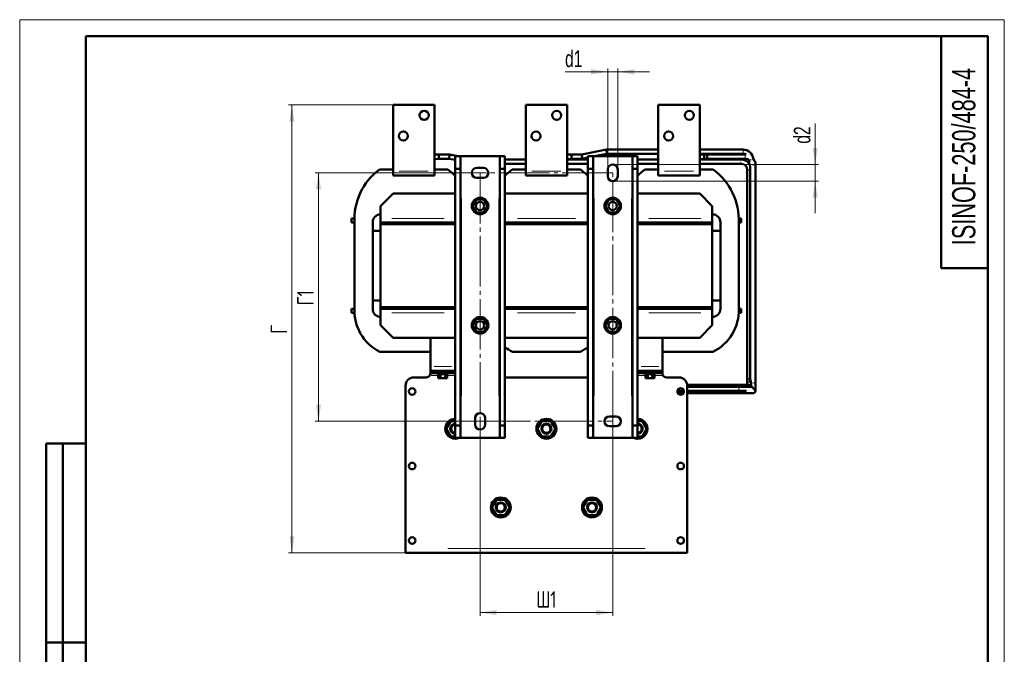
# Model space of a CAD drawing. Header units: millimetres. Extents: x 0 to 1188, y 0 to 1680.
# Tile 2 of 2: x 0 to 1188, y 914 to 1680. Entities that reach past the tile are written whole.
import ezdxf

# ---------------------------------------------------------------- set-up
doc = ezdxf.new("R2010")
doc.units = ezdxf.units.MM
doc.header["$LTSCALE"] = 4
doc.linetypes.add('SLD-Осевая', pattern=[19.05, 15.24, -1.27, 1.27, -1.27])
doc.linetypes.add('SLD-Сплошная', pattern=[0])
doc.styles.add('SLDTEXTSTYLE0', font='TXT', dxfattribs={"width": 0.7})
doc.styles.add('SLDTEXTSTYLE1', font='TXT', dxfattribs={"width": 0.7, "bigfont": 'bigfont'})
doc.dimstyles.new('SLDDIMSTYLE0', dxfattribs={"dimtxt": 20, "dimasz": 20, "dimexe": 0, "dimexo": 0.0625, "dimgap": 5, "dimtad": 2, "dimdec": 1, "dimrnd": 1e-09, "dimzin": 12, "dimdsep": 46, "dimtxsty": 'SLDTEXTSTYLE0', "dimsah": 1, "dimcen": 0.09, "dimadec": 0, "dimazin": 3, "dimtfac": 1, "dimtdec": 3, "dimtofl": 0, "dimtmove": 0, "dimatfit": 3, "dimfxl": 1, "dimfrac": 2, "dimtolj": 1, "dimtzin": 12, "dimarcsym": 0})
doc.dimstyles.new('SLDDIMSTYLE1', dxfattribs={"dimtxt": 20, "dimasz": 20, "dimexe": 0, "dimexo": 0.0625, "dimgap": 5, "dimtad": 2, "dimdec": 1, "dimrnd": 1e-09, "dimzin": 12, "dimdsep": 46, "dimtxsty": 'SLDTEXTSTYLE0', "dimsah": 1, "dimcen": 0.09, "dimadec": 0, "dimazin": 3, "dimtfac": 1, "dimtdec": 3, "dimtmove": 0, "dimatfit": 0, "dimfxl": 1, "dimfrac": 2, "dimtolj": 1, "dimtzin": 12, "dimarcsym": 0})

# ---------------------------------------------------------------- blocks, each defined once
blk = doc.blocks.new('_D_2')
at = {"color": 7, "linetype": 'SLD-Сплошная', "lineweight": 0}
for p, q in [((555.5, 1194.9), (555.5, 960)), ((715.5, 1194.9), (715.5, 960)), ((555.5, 964), (715.5, 964))]:
    blk.add_line(p, q, dxfattribs=at)
at = {"color": 7, "linetype": 'SLD-Сплошная', "lineweight": 18}
for points in [[(555.5, 964), (575.5, 960.9), (575.5, 967.1)], [(715.5, 964), (695.5, 967.1), (695.5, 960.9)]]:
    blk.add_solid(points, dxfattribs=at)
at = {"color": 7, "linetype": 'SLD-Сплошная', "lineweight": 18, "insert": (623.4, 989.8), "char_height": 20, "attachment_point": 1, "style": 'SLDTEXTSTYLE1'}
blk.add_mtext('Ш1', dxfattribs=at)
blk = doc.blocks.new('_D_3')
at = {"color": 7, "linetype": 'SLD-Сплошная', "lineweight": 0}
for p, q in [((555.5, 1495), (356.5, 1495)), ((360.5, 1495), (360.5, 1195)), ((555.5, 1195), (356.5, 1195))]:
    blk.add_line(p, q, dxfattribs=at)
at = {"color": 7, "linetype": 'SLD-Сплошная', "lineweight": 18}
for points in [[(360.5, 1495), (357.4, 1475), (363.6, 1475)], [(360.5, 1195), (363.6, 1215), (357.4, 1215)]]:
    blk.add_solid(points, dxfattribs=at)
at = {"color": 7, "linetype": 'SLD-Сплошная', "lineweight": 18, "insert": (334.7, 1335), "char_height": 20, "attachment_point": 1, "rotation": 90, "style": 'SLDTEXTSTYLE1'}
blk.add_mtext('Г1', dxfattribs=at)
blk = doc.blocks.new('_D_4')
at = {"color": 7, "linetype": 'SLD-Сплошная', "lineweight": 0}
for p, q in [((450.5, 1577), (324.5, 1577)), ((328.5, 1036), (328.5, 1577)), ((465.5, 1036), (324.5, 1036))]:
    blk.add_line(p, q, dxfattribs=at)
at = {"color": 7, "linetype": 'SLD-Сплошная', "lineweight": 18}
for points in [[(328.5, 1577), (325.4, 1557), (331.6, 1557)], [(328.5, 1036), (331.6, 1056), (325.4, 1056)]]:
    blk.add_solid(points, dxfattribs=at)
at = {"color": 7, "linetype": 'SLD-Сплошная', "lineweight": 18, "insert": (302.7, 1300.8), "char_height": 20, "attachment_point": 1, "rotation": 90, "style": 'SLDTEXTSTYLE1'}
blk.add_mtext('Г', dxfattribs=at)
blk = doc.blocks.new('_D_5')
at = {"color": 7, "linetype": 'SLD-Сплошная', "lineweight": 0}
for p, q in [((709.5, 1617), (658, 1617)), ((709.5, 1499), (709.5, 1621)), ((709.5, 1617), (721.5, 1617)), ((721.5, 1499), (721.5, 1621)), ((721.5, 1617), (760, 1617))]:
    blk.add_line(p, q, dxfattribs=at)
at = {"color": 7, "linetype": 'SLD-Сплошная', "lineweight": 18}
for points in [[(709.5, 1617), (689.5, 1620.1), (689.5, 1613.9)], [(721.5, 1617), (741.5, 1613.9), (741.5, 1620.1)]]:
    blk.add_solid(points, dxfattribs=at)
at = {"color": 7, "linetype": 'SLD-Сплошная', "lineweight": 18, "insert": (658, 1642.8), "char_height": 20, "attachment_point": 1, "style": 'SLDTEXTSTYLE0'}
blk.add_mtext('d1', dxfattribs=at)
blk = doc.blocks.new('_D_6')
at = {"color": 7, "linetype": 'SLD-Сплошная', "lineweight": 0}
for p, q in [((959.8, 1505), (959.8, 1554.5)), ((715.5, 1505), (963.8, 1505)), ((959.8, 1505), (959.8, 1485)), ((715.5, 1485), (963.8, 1485)), ((959.8, 1485), (959.8, 1446.5))]:
    blk.add_line(p, q, dxfattribs=at)
at = {"color": 7, "linetype": 'SLD-Сплошная', "lineweight": 18}
for points in [[(959.8, 1505), (962.9, 1525), (956.7, 1525)], [(959.8, 1485), (956.7, 1465), (962.9, 1465)]]:
    blk.add_solid(points, dxfattribs=at)
at = {"color": 7, "linetype": 'SLD-Сплошная', "lineweight": 18, "insert": (934, 1530.3), "char_height": 20, "attachment_point": 1, "rotation": 90, "style": 'SLDTEXTSTYLE0'}
blk.add_mtext('d2', dxfattribs=at)

msp = doc.modelspace()

# ---------------------------------------------------------------- linework, layer by layer
at = {"color": 7, "linetype": 'SLD-Сплошная', "lineweight": 18}
for p, q in [((0, 1680), (1188, 1680)), ((0, 1680), (0, 0)), ((1188, 1680), (1188, 0))]:
    msp.add_line(p, q, dxfattribs=at)
at = {"color": 7, "linetype": 'SLD-Сплошная', "lineweight": 50}
for p, q in [((80, 1660), (80, 20)), ((1168, 1660), (80, 1660)), ((80, 1660), (80, 20)), ((1112, 1660), (1112, 1380)), ((1168, 20), (1168, 1660)), ((500.5, 1576.98), (450.5, 1576.98)), ((450.5, 1576.98), (450.5, 1496.98)), ((500.5, 1496.98), (500.5, 1576.98)), ((660.5, 1576.98), (610.5, 1576.98)), ((610.5, 1576.98), (610.5, 1496.98)), ((660.5, 1496.98), (660.5, 1576.98)), ((820.5, 1576.98), (770.5, 1576.98)), ((770.5, 1576.98), (770.5, 1496.98)), ((820.5, 1496.98), (820.5, 1576.98)), ((708.09, 1523.07), (678.09, 1517.07)), ((770.5, 1523.07), (708.09, 1523.07)), ((708.09, 1523.07), (708.58, 1518.07)), ((872.79, 1523.07), (820.5, 1523.07)), ((505.78, 1517.37), (500.5, 1517.34)), ((500.5, 1511.74), (505.81, 1511.77)), ((505.81, 1511.77), (505.78, 1517.37)), ((518.58, 1517.07), (505.78, 1517.07)), ((505.81, 1512.07), (518.09, 1512.07)), ((518.58, 1517.07), (518.09, 1512.07)), ((518.09, 1512.07), (525.5, 1510.58)), ((529, 1514.98), (518.58, 1517.07)), ((525.5, 1514.98), (531.75, 1514.98)), ((525.5, 1499.98), (525.5, 1514.98)), ((531.75, 1514.98), (531.75, 1499.98)), ((531.75, 1514.98), (533, 1514.98)), ((533, 1514.98), (578, 1514.98)), ((578, 1514.98), (579.25, 1514.98)), ((579.25, 1514.98), (585.5, 1514.98)), ((579.25, 1499.98), (579.25, 1514.98)), ((585.5, 1514.98), (585.5, 1499.98)), ((610.5, 1511.07), (585.5, 1511.07)), ((665.78, 1517.37), (660.5, 1517.34)), ((660.5, 1511.74), (665.81, 1511.77)), ((685.5, 1511.07), (660.5, 1511.07)), ((665.81, 1511.77), (665.78, 1517.37)), ((678.09, 1517.07), (665.78, 1517.07)), ((665.81, 1512.07), (678.58, 1512.07)), ((678.09, 1517.07), (678.58, 1512.07)), ((678.58, 1512.07), (685.5, 1513.45)), ((685.5, 1514.98), (691.75, 1514.98)), ((685.5, 1499.98), (685.5, 1514.98)), ((691.75, 1514.98), (691.75, 1499.98)), ((691.75, 1514.98), (693, 1514.98)), ((693, 1514.98), (738, 1514.98)), ((693.17, 1514.98), (708.58, 1518.07)), ((708.58, 1518.07), (770.5, 1518.07)), ((738, 1514.98), (739.25, 1514.98)), ((739.25, 1514.98), (745.5, 1514.98)), ((739.25, 1499.98), (739.25, 1514.98)), ((745.5, 1514.98), (745.5, 1499.98)), ((770.5, 1511.07), (745.5, 1511.07)), ((820.5, 1518.07), (872.79, 1518.07)), ((825.78, 1517.37), (820.5, 1517.34)), ((820.5, 1511.74), (825.81, 1511.77)), ((870.29, 1511.07), (820.5, 1511.07)), ((825.81, 1511.77), (825.78, 1517.37)), ((829.52, 1517.07), (825.78, 1517.07)), ((825.81, 1512.07), (829.52, 1512.07)), ((875.29, 1517.07), (829.52, 1517.07)), ((829.52, 1514.57), (829.52, 1517.07)), ((829.52, 1517.07), (829.52, 1512.07)), ((829.52, 1512.07), (829.52, 1514.57)), ((829.52, 1512.07), (875.29, 1512.07)), ((876.66, 1516.99), (875.29, 1517.07)), ((880.29, 1510.16), (880.29, 1506.06)), ((434.17, 1498.98), (450.5, 1498.98)), ((450.5, 1496.98), (450.5, 1491.98)), ((500.5, 1498.98), (516.76, 1498.98)), ((500.5, 1491.98), (500.5, 1496.98)), ((525.5, 1499.98), (531.75, 1499.98)), ((525.5, 1189.98), (525.5, 1499.98)), ((531.75, 1499.98), (531.75, 1189.98)), ((551.5, 1500.98), (559.5, 1500.98)), ((579.25, 1499.98), (585.5, 1499.98)), ((579.25, 1189.98), (579.25, 1499.98)), ((585.5, 1506.07), (610.5, 1506.07)), ((585.5, 1499.98), (585.5, 1189.98)), ((594.17, 1498.98), (610.5, 1498.98)), ((610.5, 1496.98), (610.5, 1491.98)), ((660.5, 1506.07), (685.5, 1506.07)), ((660.5, 1498.98), (676.76, 1498.98)), ((660.5, 1491.98), (660.5, 1496.98)), ((685.5, 1499.98), (691.75, 1499.98)), ((685.5, 1189.98), (685.5, 1499.98)), ((691.75, 1499.98), (691.75, 1189.98)), ((709.5, 1490.98), (709.5, 1498.98)), ((721.5, 1498.98), (721.5, 1490.98)), ((739.25, 1499.98), (745.5, 1499.98)), ((739.25, 1189.98), (739.25, 1499.98)), ((745.5, 1506.07), (770.5, 1506.07)), ((745.5, 1499.98), (745.5, 1189.98)), ((754.17, 1498.98), (770.5, 1498.98)), ((770.5, 1496.98), (770.5, 1491.98)), ((820.5, 1506.07), (870.29, 1506.07)), ((820.5, 1498.98), (836.76, 1498.98)), ((820.5, 1491.98), (820.5, 1496.98)), ((877.79, 1498.57), (877.79, 1246.59)), ((881.53, 1498.57), (881.53, 1246.59)), ((887.79, 1241.59), (887.79, 1504.57)), ((450.5, 1491.98), (500.5, 1491.98)), ((559.5, 1488.98), (551.5, 1488.98)), ((610.5, 1491.98), (660.5, 1491.98)), ((770.5, 1491.98), (820.5, 1491.98)), ((450.5, 1469.98), (435.5, 1454.98)), ((525.5, 1469.98), (450.5, 1469.98)), ((546.5, 1454.98), (551, 1462.78)), ((551, 1462.78), (560, 1462.78)), ((560, 1462.78), (564.5, 1454.98)), ((685.5, 1469.98), (585.5, 1469.98)), ((706.5, 1454.98), (711, 1462.78)), ((711, 1462.78), (720, 1462.78)), ((720, 1462.78), (724.5, 1454.98)), ((820.5, 1469.98), (745.5, 1469.98)), ((835.5, 1454.98), (820.5, 1469.98)), ((435.5, 1454.98), (435.5, 1439.98)), ((551, 1447.19), (546.5, 1454.98)), ((564.5, 1454.98), (560, 1447.19)), ((711, 1447.19), (706.5, 1454.98)), ((724.5, 1454.98), (720, 1447.19)), ((835.5, 1454.98), (835.5, 1439.98)), ((400.5, 1434.98), (400.5, 1439.98)), ((400.5, 1439.98), (403.5, 1439.98)), ((403.5, 1439.98), (403.86, 1439.98)), ((435.5, 1439.98), (435.5, 1434.98)), ((560, 1447.19), (551, 1447.19)), ((720, 1447.19), (711, 1447.19)), ((835.5, 1439.98), (835.5, 1434.98)), ((867.57, 1439.98), (870.5, 1439.98)), ((870.5, 1439.98), (870.5, 1434.98)), ((400.5, 1434.98), (403.5, 1434.98)), ((403.5, 1434.98), (403.97, 1434.98)), ((404, 1331.4), (404, 1434.57)), ((426, 1330.98), (426, 1434.98)), ((426, 1424.98), (426, 1434.98)), ((525.5, 1434.98), (435.5, 1434.98)), ((515.5, 1434.98), (435.5, 1434.98)), ((435.5, 1432.98), (435.5, 1434.98)), ((435.5, 1434.98), (435.5, 1434.98)), ((515.5, 1432.98), (435.5, 1432.98)), ((435.5, 1432.98), (525.5, 1432.98)), ((435.5, 1432.98), (435.5, 1332.98)), ((445.5, 1434.98), (470.5, 1434.98)), ((470.5, 1434.98), (470.5, 1434.98)), ((480.5, 1434.98), (480.5, 1434.98)), ((480.5, 1434.98), (505.5, 1434.98)), ((515.5, 1432.98), (515.5, 1434.98)), ((515.5, 1434.98), (515.5, 1434.98)), ((685.5, 1434.98), (585.5, 1434.98)), ((585.5, 1432.98), (685.5, 1432.98)), ((586, 1432.98), (586, 1434.98)), ((675.5, 1434.98), (595.5, 1434.98)), ((595.5, 1432.98), (595.5, 1434.98)), ((595.5, 1434.98), (595.5, 1434.98)), ((595.5, 1432.98), (675.5, 1432.98)), ((605.5, 1434.98), (630.5, 1434.98)), ((630.5, 1434.98), (630.5, 1434.98)), ((640.5, 1434.98), (640.5, 1434.98)), ((640.5, 1434.98), (665.5, 1434.98)), ((675.5, 1432.98), (675.5, 1434.98)), ((675.5, 1434.98), (675.5, 1434.98)), ((835.5, 1434.98), (745.5, 1434.98)), ((745.5, 1432.98), (835.5, 1432.98)), ((746, 1432.98), (746, 1434.98)), ((835.5, 1434.98), (755.5, 1434.98)), ((755.5, 1432.98), (755.5, 1434.98)), ((755.5, 1434.98), (755.5, 1434.98)), ((835.5, 1432.98), (755.5, 1432.98)), ((765.5, 1434.98), (790.5, 1434.98)), ((790.5, 1434.98), (790.5, 1434.98)), ((800.5, 1434.98), (800.5, 1434.98)), ((800.5, 1434.98), (825.5, 1434.98)), ((835.5, 1432.98), (835.5, 1434.98)), ((835.5, 1434.98), (835.5, 1434.98)), ((835.5, 1332.98), (835.5, 1432.98)), ((845.5, 1330.98), (845.5, 1434.98)), ((845.5, 1434.98), (845.5, 1424.98)), ((867.5, 1434.98), (870.5, 1434.98)), ((867.5, 1434.89), (867.5, 1331.07)), ((435.5, 1424.98), (426, 1424.98)), ((845.5, 1424.98), (835.5, 1424.98)), ((1112, 1380), (1168, 1380)), ((400.5, 1325.98), (400.5, 1330.98)), ((403.5, 1330.98), (400.5, 1330.98)), ((403.97, 1330.98), (403.5, 1330.98)), ((426, 1340.98), (435.5, 1340.98)), ((426, 1330.98), (426, 1340.98)), ((515.5, 1332.98), (435.5, 1332.98)), ((435.5, 1332.98), (435.5, 1330.98)), ((435.5, 1332.98), (525.5, 1332.98)), ((435.5, 1330.98), (525.5, 1330.98)), ((435.5, 1330.98), (435.5, 1325.98)), ((435.5, 1330.98), (515.5, 1330.98)), ((435.5, 1330.98), (435.5, 1330.98)), ((435.5, 1330.98), (445.5, 1330.98)), ((470.5, 1330.98), (445.5, 1330.98)), ((445.5, 1330.98), (445.5, 1330.98)), ((470.5, 1330.98), (470.5, 1330.98)), ((480.5, 1330.98), (480.5, 1330.98)), ((505.5, 1330.98), (480.5, 1330.98)), ((505.5, 1330.98), (515.5, 1330.98)), ((505.5, 1330.98), (505.5, 1330.98)), ((515.5, 1332.98), (515.5, 1330.98)), ((515.5, 1330.98), (515.5, 1330.98)), ((585.5, 1332.98), (685.5, 1332.98)), ((585.5, 1330.98), (685.5, 1330.98)), ((586, 1330.98), (586, 1332.98)), ((595.5, 1332.98), (675.5, 1332.98)), ((595.5, 1332.98), (595.5, 1330.98)), ((595.5, 1330.98), (675.5, 1330.98)), ((595.5, 1330.98), (595.5, 1330.98)), ((595.5, 1330.98), (605.5, 1330.98)), ((630.5, 1330.98), (605.5, 1330.98)), ((605.5, 1330.98), (605.5, 1330.98)), ((630.5, 1330.98), (630.5, 1330.98)), ((640.5, 1330.98), (640.5, 1330.98)), ((665.5, 1330.98), (640.5, 1330.98)), ((665.5, 1330.98), (675.5, 1330.98)), ((665.5, 1330.98), (665.5, 1330.98)), ((675.5, 1332.98), (675.5, 1330.98)), ((675.5, 1330.98), (675.5, 1330.98)), ((745.5, 1332.98), (835.5, 1332.98)), ((745.5, 1330.98), (835.5, 1330.98)), ((746, 1330.98), (746, 1332.98)), ((755.5, 1332.98), (755.5, 1330.98)), ((835.5, 1332.98), (755.5, 1332.98)), ((755.5, 1330.98), (835.5, 1330.98)), ((755.5, 1330.98), (755.5, 1330.98)), ((755.5, 1330.98), (765.5, 1330.98)), ((790.5, 1330.98), (765.5, 1330.98)), ((765.5, 1330.98), (765.5, 1330.98)), ((790.5, 1330.98), (790.5, 1330.98)), ((800.5, 1330.98), (800.5, 1330.98)), ((825.5, 1330.98), (800.5, 1330.98)), ((825.5, 1330.98), (835.5, 1330.98)), ((825.5, 1330.98), (825.5, 1330.98)), ((835.5, 1340.98), (845.5, 1340.98)), ((835.5, 1332.98), (835.5, 1330.98)), ((835.5, 1330.98), (835.5, 1325.98)), ((835.5, 1330.98), (835.5, 1330.98)), ((845.5, 1340.98), (845.5, 1330.98)), ((870.5, 1330.98), (867.5, 1330.98)), ((870.5, 1330.98), (870.5, 1325.98)), ((400.5, 1325.98), (403.5, 1325.98)), ((403.5, 1325.98), (403.94, 1325.98)), ((435.5, 1325.98), (435.5, 1310.98)), ((546.5, 1310.98), (551, 1318.78)), ((551, 1318.78), (560, 1318.78)), ((560, 1318.78), (564.5, 1310.98)), ((706.5, 1310.98), (711, 1318.78)), ((711, 1318.78), (720, 1318.78)), ((720, 1318.78), (724.5, 1310.98)), ((835.5, 1325.98), (835.5, 1310.98)), ((867.49, 1325.98), (867.5, 1325.98)), ((867.5, 1325.98), (870.5, 1325.98)), ((450.5, 1295.98), (435.5, 1310.98)), ((551, 1303.19), (546.5, 1310.98)), ((564.5, 1310.98), (560, 1303.19)), ((711, 1303.19), (706.5, 1310.98)), ((724.5, 1310.98), (720, 1303.19)), ((820.5, 1295.98), (835.5, 1310.98)), ((450.5, 1295.98), (525.5, 1295.98)), ((495.5, 1260.98), (495.5, 1295.98)), ((560, 1303.19), (551, 1303.19)), ((585.5, 1295.98), (685.5, 1295.98)), ((720, 1303.19), (711, 1303.19)), ((745.5, 1295.98), (820.5, 1295.98)), ((745.5, 1260.98), (745.5, 1295.98)), ((775.5, 1295.98), (775.5, 1260.98)), ((495.5, 1278.98), (434.5, 1278.98)), ((676.43, 1278.98), (594.5, 1278.98)), ((836.43, 1278.98), (775.5, 1278.98)), ((495.5, 1255.98), (495.5, 1260.98)), ((745.5, 1255.98), (745.5, 1260.98)), ((775.5, 1260.98), (775.5, 1255.98)), ((490.5, 1247.98), (475.5, 1247.98)), ((495.5, 1255.98), (495.5, 1252.98)), ((495.5, 1255.98), (525.5, 1255.98)), ((498.5, 1252.98), (495.5, 1252.98)), ((522.5, 1252.98), (498.5, 1252.98)), ((504.49, 1252.98), (504.49, 1252.02)), ((504.49, 1252.02), (516.49, 1252.02)), ((505.09, 1247.22), (505.09, 1252.02)), ((507.79, 1252.02), (507.79, 1247.22)), ((513.19, 1252.02), (513.19, 1247.22)), ((515.89, 1252.02), (515.89, 1247.22)), ((516.49, 1252.02), (516.49, 1252.98)), ((525.5, 1252.98), (522.5, 1252.98)), ((685.5, 1247.98), (585.5, 1247.98)), ((745.5, 1255.98), (745.5, 1252.98)), ((745.5, 1255.98), (775.5, 1255.98)), ((748.5, 1252.98), (745.5, 1252.98)), ((772.5, 1252.98), (748.5, 1252.98)), ((754.49, 1252.98), (754.49, 1252.02)), ((754.49, 1252.02), (766.49, 1252.02)), ((755.09, 1247.22), (755.09, 1252.02)), ((757.79, 1252.02), (757.79, 1247.22)), ((763.19, 1252.02), (763.19, 1247.22)), ((765.89, 1252.02), (765.89, 1247.22)), ((766.49, 1252.02), (766.49, 1252.98)), ((775.5, 1252.98), (772.5, 1252.98)), ((775.5, 1252.98), (775.5, 1255.98)), ((795.5, 1247.98), (780.5, 1247.98)), ((465.5, 1237.98), (465.5, 1041.48)), ((507.79, 1247.22), (505.09, 1247.22)), ((513.19, 1247.22), (507.79, 1247.22)), ((515.89, 1247.22), (513.19, 1247.22)), ((757.79, 1247.22), (755.09, 1247.22)), ((763.19, 1247.22), (757.79, 1247.22)), ((765.89, 1247.22), (763.19, 1247.22)), ((865.29, 1239.09), (805.43, 1239.09)), ((805.5, 1041.48), (805.5, 1237.98)), ((867.79, 1236.59), (805.5, 1236.59)), ((880.29, 1239.09), (865.29, 1239.09)), ((882.79, 1236.59), (867.79, 1236.59)), ((882.79, 1236.59), (882.79, 1236.59)), ((887.79, 1231.59), (887.79, 1241.59)), ((793.54, 1231.59), (801.45, 1231.59)), ((793.97, 1229.09), (801.02, 1229.09)), ((805.5, 1231.59), (867.79, 1231.59)), ((805.5, 1229.09), (870.29, 1229.09)), ((867.79, 1231.59), (877.02, 1231.59)), ((870.29, 1229.09), (885.29, 1229.09)), ((711.5, 1200.98), (719.5, 1200.98)), ((514.7, 1185.98), (520.1, 1195.34)), ((520.1, 1195.34), (525.5, 1195.34)), ((531.75, 1189.98), (525.5, 1189.98)), ((525.5, 1174.98), (525.5, 1189.98)), ((531.75, 1174.98), (531.75, 1189.98)), ((549.5, 1190.98), (549.5, 1198.98)), ((561.5, 1198.98), (561.5, 1190.98)), ((585.5, 1189.98), (579.25, 1189.98)), ((579.25, 1174.98), (579.25, 1189.98)), ((585.5, 1174.98), (585.5, 1189.98)), ((624.7, 1185.98), (630.1, 1195.34)), ((630.1, 1195.34), (640.9, 1195.34)), ((640.9, 1195.34), (646.3, 1185.98)), ((691.75, 1189.98), (685.5, 1189.98)), ((685.5, 1174.98), (685.5, 1189.98)), ((691.75, 1174.98), (691.75, 1189.98)), ((719.5, 1188.98), (711.5, 1188.98)), ((739.25, 1174.98), (739.25, 1189.98)), ((745.5, 1189.98), (739.25, 1189.98)), ((745.5, 1195.34), (750.9, 1195.34)), ((745.5, 1174.98), (745.5, 1189.98)), ((750.9, 1195.34), (756.3, 1185.98)), ((520.1, 1176.63), (514.7, 1185.98)), ((525.5, 1176.63), (520.1, 1176.63)), ((630.1, 1176.63), (624.7, 1185.98)), ((640.9, 1176.63), (630.1, 1176.63)), ((646.3, 1185.98), (640.9, 1176.63)), ((750.9, 1176.63), (745.5, 1176.63)), ((756.3, 1185.98), (750.9, 1176.63)), ((32, 688), (32, 1168)), ((80, 1168), (32, 1168)), ((32, 688), (32, 1168)), ((52, 688), (52, 1168)), ((52, 688), (52, 1168)), ((531.75, 1174.98), (525.5, 1174.98)), ((533, 1174.98), (531.75, 1174.98)), ((578, 1174.98), (533, 1174.98)), ((579.25, 1174.98), (578, 1174.98)), ((585.5, 1174.98), (579.25, 1174.98)), ((691.75, 1174.98), (685.5, 1174.98)), ((693, 1174.98), (691.75, 1174.98)), ((738, 1174.98), (693, 1174.98)), ((739.25, 1174.98), (738, 1174.98)), ((745.5, 1174.98), (739.25, 1174.98)), ((569.7, 1090.98), (575.1, 1100.34)), ((575.1, 1100.34), (585.9, 1100.34)), ((585.9, 1100.34), (591.3, 1090.98)), ((679.7, 1090.98), (685.1, 1100.34)), ((685.1, 1100.34), (695.9, 1100.34)), ((695.9, 1100.34), (701.3, 1090.98)), ((575.1, 1081.63), (569.7, 1090.98)), ((585.9, 1081.63), (575.1, 1081.63)), ((591.3, 1090.98), (585.9, 1081.63)), ((685.1, 1081.63), (679.7, 1090.98)), ((695.9, 1081.63), (685.1, 1081.63)), ((701.3, 1090.98), (695.9, 1081.63)), ((465.5, 1041.48), (465.5, 1035.98)), ((465.5, 1035.98), (805.5, 1035.98)), ((805.5, 1041.48), (805.5, 1035.98)), ((32, 928), (80, 928)), ((80, 928), (32, 928))]:
    msp.add_line(p, q, dxfattribs=at)
at = {"color": 8, "linetype": 'SLD-Сплошная', "lineweight": 18}
for p, q in [((872.79, 1523.07), (872.79, 1518.07)), ((875.29, 1517.07), (875.29, 1512.07)), ((883.02, 1510.57), (881.23, 1510.57)), ((458, 1496.98), (493, 1496.98)), ((618, 1496.98), (653, 1496.98)), ((778, 1496.98), (813, 1496.98)), ((881, 1498.57), (878.83, 1498.57)), ((885.29, 1504.57), (884.04, 1504.57)), ((887.79, 1504.57), (885.29, 1504.57)), ((533, 1463.98), (533, 1225.98)), ((578, 1225.98), (578, 1463.98)), ((693, 1463.98), (693, 1225.98)), ((738, 1225.98), (738, 1463.98)), ((403.5, 1439.23), (403.5, 1435.73)), ((512, 1439.98), (449, 1439.98)), ((670.5, 1439.98), (600.5, 1439.98)), ((822, 1439.98), (759, 1439.98)), ((403.5, 1326.73), (403.5, 1330.23)), ((449, 1325.98), (512, 1325.98)), ((600.5, 1325.98), (670.5, 1325.98)), ((759, 1325.98), (822, 1325.98)), ((867.5, 1326.01), (867.5, 1326.16)), ((521, 1260.98), (500, 1260.98)), ((771, 1260.98), (750, 1260.98)), ((503.55, 1250.48), (496.37, 1250.48)), ((498.5, 1253.43), (498.5, 1255.53)), ((524.06, 1250.48), (517.33, 1250.48)), ((522.5, 1253.43), (522.5, 1255.53)), ((753.65, 1250.48), (746.94, 1250.48)), ((748.5, 1253.43), (748.5, 1255.53)), ((774.63, 1250.48), (767.44, 1250.48)), ((772.5, 1253.43), (772.5, 1255.53)), ((865.29, 1239.09), (865.29, 1236.59)), ((867.79, 1236.59), (867.79, 1231.59)), ((879.92, 1246.59), (878.52, 1246.59)), ((880.29, 1245.47), (880.29, 1241.28)), ((881.37, 1246.59), (880.61, 1246.59)), ((882.19, 1244.09), (882.79, 1244.09)), ((884.38, 1241.59), (887.79, 1241.59)), ((870.29, 1231.59), (870.29, 1229.09)), ((516.5, 1041.48), (754.5, 1041.48))]:
    msp.add_line(p, q, dxfattribs=at)
at = {"color": 7, "linetype": 'SLD-Осевая', "lineweight": 18}
for p, q in [((715.5, 1494.98), (555.5, 1494.98)), ((555.5, 1494.98), (555.5, 1194.98)), ((715.5, 1194.98), (715.5, 1494.98)), ((555.5, 1194.98), (715.5, 1194.98))]:
    msp.add_line(p, q, dxfattribs=at)
at = {"color": 7, "linetype": 'SLD-Сплошная', "lineweight": 50}
for centre, radius in [((488, 1564.48), 5.5), ((648, 1564.48), 5.5), ((808, 1564.48), 5.5), ((463, 1539.48), 5.5), ((623, 1539.48), 5.5), ((783, 1539.48), 5.5), ((555.5, 1454.98), 10), ((715.5, 1454.98), 10), ((555.5, 1454.98), 5), ((715.5, 1454.98), 5), ((555.5, 1310.98), 10), ((715.5, 1310.98), 10), ((555.5, 1310.98), 5), ((715.5, 1310.98), 5), ((473.5, 1230.98), 4), ((797.5, 1230.98), 4), ((635.5, 1185.98), 12), ((635.5, 1185.98), 6), ((635.5, 1185.98), 5), ((473.5, 1140.98), 4), ((797.5, 1140.98), 4), ((580.5, 1090.98), 12), ((580.5, 1090.98), 6), ((580.5, 1090.98), 5), ((690.5, 1090.98), 12), ((690.5, 1090.98), 6), ((690.5, 1090.98), 5), ((473.5, 1050.98), 4), ((797.5, 1050.98), 4)]:
    msp.add_circle(centre, radius, dxfattribs=at)
for centre, radius, start, end in [((872.79, 1510.57), 12.5, 7.5498, 90), ((870.29, 1498.57), 12.5, 36.87131, 89.99066), ((872.79, 1510.57), 7.5, 58.94081, 90), ((875.29, 1504.57), 7.5, 48.18969, 90), ((875.29, 1504.57), 12.5, 0, 37.68993), ((478.12, 1439.12), 74.27, 126.28966, 183.51455), ((472.74, 1438.46), 74.84, 45.17921, 53.97156), ((551.5, 1494.98), 6, 90, 270), ((559.5, 1494.98), 6, 270, 90), ((638.12, 1439.12), 74.27, 126.28966, 135.12327), ((632.74, 1438.46), 74.84, 45.17921, 53.97156), ((715.5, 1498.98), 6, 0, 180), ((798.12, 1439.12), 74.27, 126.28966, 135.12327), ((792.74, 1438.46), 74.84, 357.26349, 53.97156), ((870.29, 1498.57), 7.5, 0, 90), ((715.5, 1490.98), 6, 180, 0), ((435.57, 1435.4), 9.58, 90.44744, 182.49016), ((835.5, 1434.98), 10, 0, 90), ((458.59, 1328.08), 54.69, 176.52657, 243.8658), ((435.57, 1330.57), 9.58, 177.50984, 269.55256), ((835.5, 1330.98), 10, 270, 0), ((812.38, 1328.63), 55.17, 295.8451, 2.53538), ((618.59, 1328.08), 54.69, 232.76751, 243.8658), ((652.38, 1328.63), 55.17, 295.8451, 306.8869), ((475.5, 1237.98), 10, 90, 180), ((490.5, 1252.98), 5, 270, 330), ((780.5, 1252.98), 5, 210, 270), ((795.5, 1237.98), 10, 0, 90), ((880.29, 1236.59), 2.5, 0, 90), ((882.79, 1234.09), 2.5, 358.25711, 90), ((885.29, 1231.59), 2.5, 270, 90), ((555.5, 1198.98), 6, 0, 180), ((711.5, 1194.98), 6, 90, 270), ((719.5, 1194.98), 6, 270, 90), ((525.5, 1185.98), 12, 90.00026, 270), ((525.5, 1185.98), 6, 90.00052, 180), ((525.5, 1185.98), 5, 90.00063, 269.99937), ((555.5, 1190.98), 6, 180, 0), ((745.5, 1185.98), 12, 270, 90.00026), ((745.5, 1185.98), 6, 269.99948, 90.00052), ((745.5, 1185.98), 5, 0, 90.00063), ((525.5, 1185.98), 6, 180, 269.99948), ((745.5, 1185.98), 5, 269.99937, 0), ((525.5, 1185.98), 12, 270, 293.55658), ((745.5, 1185.98), 12, 246.44342, 270)]:
    msp.add_arc(centre, radius, start, end, dxfattribs=at)
at = {"color": 8, "linetype": 'SLD-Сплошная', "lineweight": 18}
for points in [[(870.29, 1510.99), (870.29, 1510.97), (870.29, 1510.9), (870.29, 1510.55), (870.29, 1510.33)], [(870.29, 1508.2), (870.29, 1508), (870.29, 1507.47), (870.29, 1507.05), (870.29, 1506.8)]]:
    msp.add_open_spline(points, degree=3, knots=[0, 0, 0, 0, 0.3810206, 1, 1, 1, 1], dxfattribs=at)
at = {"color": 7, "linetype": 'SLD-Сплошная', "lineweight": 50}
for points, knots in [([(880.29, 1506.06), (880.29, 1506.05), (880.3, 1506.03), (880.37, 1505.8), (880.55, 1505.25), (880.87, 1504.11), (881.23, 1502.43), (881.49, 1500.5), (881.52, 1499.2), (881.53, 1498.57)], [0, 0, 0, 0, 0.0356061, 0.0793029, 0.1508024, 0.3006238, 0.5338073, 0.77315, 1, 1, 1, 1]), ([(495.5, 1252.98), (495.5, 1252.98), (495.5, 1252.97), (495.5, 1252.9), (495.49, 1252.85), (495.49, 1252.72), (495.48, 1252.63), (495.47, 1252.44), (495.46, 1252.33), (495.4, 1251.97), (495.33, 1251.68), (495.18, 1251.24), (495.12, 1251.08), (494.99, 1250.78), (494.91, 1250.63), (494.83, 1250.48)], [0, 0, 0, 0, 0.125, 0.125, 0.25, 0.25, 0.375, 0.375, 0.5, 0.5, 0.75, 0.75, 0.875, 0.875, 1, 1, 1, 1]), ([(775.5, 1252.98), (775.5, 1252.98), (775.5, 1252.97), (775.5, 1252.9), (775.5, 1252.85), (775.5, 1252.72), (775.51, 1252.63), (775.52, 1252.44), (775.54, 1252.33), (775.59, 1251.97), (775.66, 1251.68), (775.81, 1251.24), (775.87, 1251.08), (776, 1250.78), (776.08, 1250.63), (776.17, 1250.48)], [0, 0, 0, 0, 0.125, 0.125, 0.25, 0.25, 0.375, 0.375, 0.5, 0.5, 0.75, 0.75, 0.875, 0.875, 1, 1, 1, 1]), ([(877.79, 1246.59), (877.79, 1245.97), (877.79, 1244.71), (877.79, 1242.83), (877.79, 1241.05), (877.79, 1239.76), (877.79, 1239.21), (877.79, 1239.09)], [0, 0, 0, 0, 0.2158128, 0.4446095, 0.6829214, 0.9262294, 1, 1, 1, 1]), ([(881.53, 1246.59), (881.53, 1246.16), (881.56, 1245.74), (881.68, 1244.91), (881.77, 1244.5), (881.87, 1244.09)], [0, 0, 0, 0, 0.5, 0.5, 1, 1, 1, 1]), ([(882.79, 1236.59), (882.79, 1236.59), (882.79, 1236.64), (882.79, 1236.78), (882.78, 1236.84), (882.78, 1236.99), (882.78, 1237.07), (882.78, 1237.36), (882.77, 1237.59), (882.75, 1238.15), (882.74, 1238.47), (882.7, 1239.17), (882.67, 1239.55), (882.6, 1240.17), (882.58, 1240.38), (882.53, 1240.82), (882.5, 1241.04), (882.39, 1241.71), (882.31, 1242.18), (882.11, 1243.13), (882, 1243.61), (881.87, 1244.09)], [0, 0, 0, 0, 0.125, 0.125, 0.1875, 0.1875, 0.25, 0.25, 0.375, 0.375, 0.5, 0.5, 0.625, 0.625, 0.6875, 0.6875, 0.75, 0.75, 0.875, 0.875, 1, 1, 1, 1])]:
    msp.add_open_spline(points, degree=3, knots=knots, dxfattribs=at)

# ---------------------------------------------------------------- texts
at = {"color": 7, "linetype": 'Continuous', "lineweight": 0, "insert": (1125.05, 1514.7), "char_height": 28, "attachment_point": 2, "rotation": 90, "style": 'SLDTEXTSTYLE0'}
msp.add_mtext('ISINOF-250/484-4', dxfattribs=at)

# ---------------------------------------------------------------- dimensions: what is measured, and where the dimension line sits
at = {"color": 7, "linetype": 'SLD-Сплошная', "lineweight": 18}
for base, p1, p2, text, dimstyle, picture, middle in [((721.5, 1616.98), (709.5, 1498.98), (721.5, 1498.98), 'd1', 'SLDDIMSTYLE1', '_D_5', (667.91, 1616.98)), ((715.5, 963.98), (555.5, 1194.98), (715.5, 1194.98), 'Ш1', 'SLDDIMSTYLE0', '_D_2', (635.5, 963.98))]:
    dim = msp.add_linear_dim(base=base, p1=p1, p2=p2, text=text, dimstyle=dimstyle, dxfattribs=at)
    dim.commit()
    dim.dimension.update_dxf_attribs({"geometry": picture, "text_midpoint": middle, "dimtype": 160})
for base, p1, p2, text, dimstyle, picture, middle in [((328.5, 1576.98), (465.5, 1035.98), (450.5, 1576.98), 'Г', 'SLDDIMSTYLE0', '_D_4', (328.5, 1306.48)), ((959.79, 1484.98), (715.5, 1504.98), (715.5, 1484.98), 'd2', 'SLDDIMSTYLE1', '_D_6', (959.79, 1542.37)), ((360.5, 1194.98), (555.5, 1494.98), (555.5, 1194.98), 'Г1', 'SLDDIMSTYLE0', '_D_3', (360.5, 1344.98))]:
    dim = msp.add_linear_dim(base=base, p1=p1, p2=p2, angle=90, text=text, dimstyle=dimstyle, dxfattribs=at)
    dim.commit()
    dim.dimension.update_dxf_attribs({"geometry": picture, "text_midpoint": middle, "dimtype": 160})

doc.saveas('drawing.dxf')
